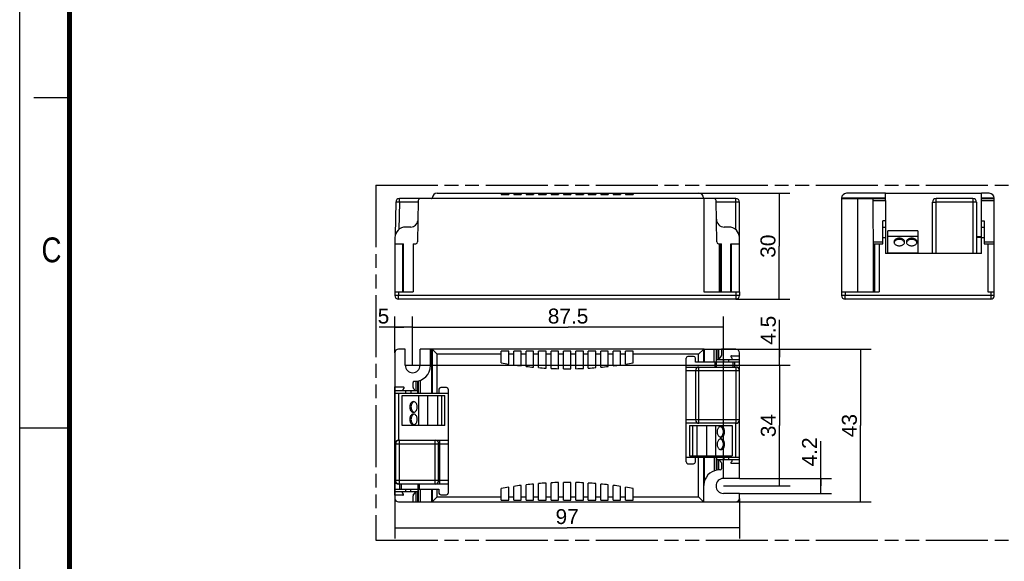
# Model space of a CAD drawing. Header units: millimetres. Extents: x 0 to 210, y 0 to 297.
# Tile 2 of 6: x 0 to 139, y 130 to 206. Entities that reach past the tile are written whole.
import ezdxf
from ezdxf.enums import TextEntityAlignment as Align

# ---------------------------------------------------------------- set-up
doc = ezdxf.new("R2010")
doc.units = ezdxf.units.MM
doc.header["$LTSCALE"] = 19.36
doc.linetypes.add('PHANTOM', pattern=[0.8, 0.45, -0.05, 0.1, -0.05, 0.1, -0.05])
doc.layers.get('0').update_dxf_attribs({"linetype": 'CONTINUOUS'})
for name, color, linetype in [('DEFAULT_3', 7, 'PHANTOM'), ('Z_AXIS', 7, 'CONTINUOUS'), ('Z_DIM_2D', 7, 'CONTINUOUS')]:
    doc.layers.add(name, color=color, linetype=linetype)
doc.styles.add('TEXTSTYLE_2', font='txt', dxfattribs={"width": 0.75})
doc.styles.add('TEXTSTYLE_3', font='helveticaneueltw1g-ltcn.otf')
doc.dimstyles.new('DIMSTYLE_1', dxfattribs={"dimtxt": 2.1, "dimasz": 3.5, "dimexe": 1.5, "dimexo": 0, "dimgap": 0.525, "dimtad": 1, "dimdec": 3, "dimlfac": 2, "dimdsep": 46, "dimtxsty": 'TEXTSTYLE_3', "dimcen": 0.09, "dimclrt": 5, "dimadec": 0, "dimazin": 0, "dimtp": 0.2, "dimtm": 0.2, "dimtfac": 1, "dimtdec": 3, "dimtofl": 0, "dimtmove": 0, "dimatfit": 3, "dimfxl": 0, "dimtolj": 1, "dimarcsym": 0})
doc.dimstyles.new('DIMSTYLE_2', dxfattribs={"dimtxt": 2.1, "dimasz": 3.5, "dimexe": 1.5, "dimexo": 0, "dimgap": 0.525, "dimtad": 1, "dimdec": 3, "dimlfac": 2, "dimdsep": 46, "dimtxsty": 'TEXTSTYLE_3', "dimcen": 0.09, "dimclrt": 5, "dimadec": 0, "dimazin": 0, "dimtp": 0.1, "dimtm": 0.1, "dimtfac": 1, "dimtdec": 3, "dimtofl": 0, "dimtmove": 0, "dimatfit": 3, "dimfxl": 0, "dimtolj": 1, "dimarcsym": 0})
doc.dimstyles.new('DIMSTYLE_3', dxfattribs={"dimtxt": 2.1, "dimasz": 3.5, "dimexe": 1.5, "dimexo": 0, "dimgap": 0.525, "dimtad": 1, "dimdec": 3, "dimlfac": 2, "dimdsep": 46, "dimtxsty": 'TEXTSTYLE_3', "dimcen": 0.09, "dimclrt": 5, "dimadec": 0, "dimazin": 0, "dimtp": 0.3, "dimtm": 0.3, "dimtfac": 1, "dimtdec": 3, "dimtofl": 0, "dimtmove": 0, "dimatfit": 3, "dimfxl": 0, "dimtolj": 1, "dimarcsym": 0})

# ---------------------------------------------------------------- blocks, each defined once
blk = doc.blocks.new('*D1')
at = {"layer": 'Z_DIM_2D', "color": 2, "linetype": 'Continuous'}
for p, q in [((95.56, 181.55), (108.39, 181.55)), ((106.89, 181.55), (106.89, 174.1)), ((106.89, 166.65), (106.89, 174.1)), ((100.81, 166.65), (108.39, 166.65))]:
    blk.add_line(p, q, dxfattribs=at)
at = {"layer": 'Z_DIM_2D', "color": 5, "linetype": 'Continuous', "style": 'TEXTSTYLE_3'}
blk.add_text('30', height=2.1, rotation=90, dxfattribs=at).set_placement((106.37, 174.1), align=Align.CENTER)
blk = doc.blocks.new('_NONE')
blk = doc.blocks.new('*D2')
at = {"layer": 'Z_DIM_2D', "color": 2, "linetype": 'Continuous'}
for p, q in [((52.81, 159.08), (52.81, 164.18)), ((55.31, 157.33), (55.31, 164.18)), ((54.06, 162.68), (50.61, 162.68)), ((52.81, 162.68), (54.06, 162.68)), ((55.31, 162.68), (54.06, 162.68))]:
    blk.add_line(p, q, dxfattribs=at)
at = {"layer": 'Z_DIM_2D', "color": 5, "linetype": 'Continuous', "style": 'TEXTSTYLE_3'}
blk.add_text('5', height=2.1, dxfattribs=at).set_placement((52.02, 163.21), align=Align.RIGHT)
blk = doc.blocks.new('*D3')
at = {"layer": 'Z_DIM_2D', "color": 2, "linetype": 'Continuous'}
for p, q in [((55.31, 157.33), (55.31, 164.18)), ((99.06, 141.38), (99.06, 164.18)), ((55.31, 162.68), (77.19, 162.68)), ((99.06, 162.68), (77.19, 162.68))]:
    blk.add_line(p, q, dxfattribs=at)
at = {"layer": 'Z_DIM_2D', "color": 5, "linetype": 'Continuous', "style": 'TEXTSTYLE_3'}
blk.add_text('87.5', height=2.1, dxfattribs=at).set_placement((77.19, 163.21), align=Align.CENTER)
blk = doc.blocks.new('*D4')
at = {"layer": 'Z_DIM_2D', "color": 2, "linetype": 'Continuous'}
for p, q in [((106.95, 158.45), (106.95, 163.75)), ((96.28, 159.58), (108.45, 159.58)), ((106.95, 159.58), (106.95, 158.45)), ((106.95, 157.33), (106.95, 158.45)), ((55.31, 157.33), (108.45, 157.33))]:
    blk.add_line(p, q, dxfattribs=at)
at = {"layer": 'Z_DIM_2D', "color": 5, "linetype": 'Continuous', "style": 'TEXTSTYLE_3'}
blk.add_text('4.5', height=2.1, rotation=90, dxfattribs=at).set_placement((106.42, 160.22))
blk = doc.blocks.new('*D5')
at = {"layer": 'Z_DIM_2D', "color": 2, "linetype": 'Continuous'}
for p, q in [((54.26, 157.33), (108.45, 157.33)), ((106.95, 157.33), (106.95, 148.83)), ((106.95, 140.33), (106.95, 148.83)), ((99.06, 140.33), (108.45, 140.33))]:
    blk.add_line(p, q, dxfattribs=at)
at = {"layer": 'Z_DIM_2D', "color": 5, "linetype": 'Continuous', "style": 'TEXTSTYLE_3'}
blk.add_text('34', height=2.1, rotation=90, dxfattribs=at).set_placement((106.42, 148.83), align=Align.CENTER)
blk = doc.blocks.new('*D6')
at = {"layer": 'Z_DIM_2D', "color": 2, "linetype": 'Continuous'}
for p, q in [((96.28, 159.58), (119.85, 159.58)), ((118.35, 159.58), (118.35, 148.83)), ((118.35, 138.08), (118.35, 148.83)), ((96.28, 138.08), (119.85, 138.08))]:
    blk.add_line(p, q, dxfattribs=at)
at = {"layer": 'Z_DIM_2D', "color": 5, "linetype": 'Continuous', "style": 'TEXTSTYLE_3'}
blk.add_text('43', height=2.1, rotation=90, dxfattribs=at).set_placement((117.83, 148.83), align=Align.CENTER)
blk = doc.blocks.new('*D7')
at = {"layer": 'Z_DIM_2D', "color": 2, "linetype": 'Continuous'}
for p, q in [((52.81, 154.27), (52.81, 132.94)), ((101.31, 138.58), (101.31, 132.94)), ((52.81, 134.44), (77.06, 134.44)), ((101.31, 134.44), (77.06, 134.44))]:
    blk.add_line(p, q, dxfattribs=at)
at = {"layer": 'Z_DIM_2D', "color": 5, "linetype": 'Continuous', "style": 'TEXTSTYLE_3'}
blk.add_text('97', height=2.1, dxfattribs=at).set_placement((77.06, 134.96), align=Align.CENTER)
blk = doc.blocks.new('*D8')
at = {"layer": 'Z_DIM_2D', "color": 2, "linetype": 'Continuous'}
for p, q in [((112.75, 140.33), (112.75, 146.62)), ((101.31, 141.38), (114.25, 141.38)), ((112.75, 141.38), (112.75, 140.33)), ((112.75, 139.28), (112.75, 140.33)), ((101.31, 139.28), (114.25, 139.28))]:
    blk.add_line(p, q, dxfattribs=at)
at = {"layer": 'Z_DIM_2D', "color": 5, "linetype": 'Continuous', "style": 'TEXTSTYLE_3'}
blk.add_text('4.2', height=2.1, rotation=90, dxfattribs=at).set_placement((112.22, 143.09))

msp = doc.modelspace()

# ---------------------------------------------------------------- linework, layer by layer
at = {"color": 2, "linetype": 'Continuous'}
for p, q in [((0, 0), (0, 297)), ((7, 195), (2, 195)), ((0, 148.5), (7, 148.5))]:
    msp.add_line(p, q, dxfattribs=at)
at = {"color": 7, "linetype": 'Continuous'}
for p, q in [((52.94091, 180.31036), (52.8598, 175.65887)), ((56.36051, 180.80164), (53.44084, 180.80164)), ((100.81484, 180.80163), (96.36229, 180.80164)), ((98.12139, 174.69727), (98.01913, 180.556)), ((101.31484, 167.65164), (101.31484, 180.30163)), ((121.86668, 181.55164), (135.38318, 181.55164)), ((121.86668, 180.556), (121.86668, 173.05164)), ((128.48318, 173.05164), (128.48318, 180.30164)), ((134.18318, 180.80164), (128.98318, 180.80164)), ((134.68318, 180.30164), (134.68318, 173.05164)), ((135.38318, 175.30164), (135.38318, 180.556)), ((121.49168, 174.45164), (121.49168, 177.66545)), ((121.86668, 177.66545), (121.49168, 177.66545)), ((135.38318, 177.66545), (135.75568, 177.66545)), ((135.75568, 177.66545), (135.75568, 174.45164)), ((55.06941, 176.80164), (54.31485, 176.80164)), ((99.81486, 176.80308), (99.17543, 176.80308)), ((121.49168, 176.80164), (121.86668, 176.80164)), ((122.18318, 173.05164), (122.18318, 176.25164)), ((126.43318, 176.25164), (122.18318, 176.25164)), ((126.43318, 176.25164), (126.43318, 173.05164)), ((135.38068, 176.80164), (135.75568, 176.80164)), ((52.81485, 175.30164), (52.81485, 174.45164)), ((126.43318, 175.45164), (122.18318, 175.45164)), ((134.68318, 175.45164), (135.38318, 175.45164)), ((135.38318, 173.05164), (135.38068, 175.30164)), ((98.37135, 174.45164), (98.76309, 174.45164)), ((98.76309, 167.65164), (98.76309, 174.45164)), ((100.10592, 174.45164), (101.31484, 174.45164)), ((120.99168, 174.45164), (121.49168, 174.45164)), ((135.75568, 174.45164), (136.25568, 174.45164)), ((135.38318, 173.05164), (121.86668, 173.05164)), ((126.43318, 173.10164), (122.18318, 173.10164)), ((100.81484, 166.65164), (53.31484, 166.65164)), ((136.68318, 166.65164), (116.18318, 166.65164)), ((96.36229, 159.57922), (98.76494, 159.57922)), ((98.76494, 159.57922), (98.76494, 158.71272)), ((93.81484, 143.71272), (93.81484, 158.32922)), ((94.86484, 158.57922), (94.06484, 158.57922)), ((95.11484, 157.77922), (95.11484, 158.32922)), ((98.06554, 158.15322), (101.31484, 158.15322)), ((98.7282, 158.61176), (98.48128, 158.3175)), ((99.06917, 158.15322), (99.06917, 157.77822)), ((100.27901, 158.31747), (100.13521, 158.48897)), ((100.21184, 158.65322), (101.31484, 158.65322)), ((101.31484, 143.49822), (101.31484, 158.65322)), ((93.81484, 157.07922), (100.81484, 157.07922)), ((101.31484, 157.77822), (95.11484, 157.77922)), ((95.11484, 156.57922), (95.11484, 149.65422)), ((52.81484, 139.00672), (52.81484, 154.27071)), ((59.01484, 153.94572), (59.01484, 153.39572)), ((60.06484, 154.19572), (59.26484, 154.19572)), ((60.31484, 153.94572), (60.31484, 139.32922)), ((52.81485, 153.77071), (56.0601, 153.77071)), ((52.81485, 153.39572), (56.11055, 153.39572)), ((53.31484, 153.39572), (53.31484, 146.77929)), ((53.83984, 148.82922), (53.83984, 153.07922)), ((53.83984, 153.07922), (59.83984, 153.07922)), ((56.0601, 153.39572), (56.0601, 153.77071)), ((56.18984, 148.82922), (56.18984, 153.07922)), ((57.43984, 148.82922), (57.43984, 153.07922)), ((58.76328, 153.39572), (60.31484, 153.39572)), ((58.83984, 148.82922), (58.83984, 153.07922)), ((59.42127, 148.82922), (59.42127, 153.07922)), ((59.83984, 148.82922), (59.83984, 153.07922)), ((59.83984, 148.82922), (53.83984, 148.82922)), ((100.81484, 149.15422), (93.81484, 149.15422)), ((94.28984, 148.82922), (100.28984, 148.82922)), ((94.28984, 148.82922), (94.28984, 144.57922)), ((94.7084, 148.82922), (94.7084, 144.57922)), ((95.28984, 148.82922), (95.28984, 144.57922)), ((96.68984, 148.82922), (96.68984, 144.57922)), ((97.93984, 148.82922), (97.93984, 144.57922)), ((100.28984, 148.82922), (100.28984, 144.57922)), ((100.81484, 144.38022), (100.81484, 149.15422)), ((53.31463, 146.77922), (60.31484, 146.77922)), ((58.97306, 141.07922), (58.97306, 146.27922)), ((93.81484, 144.37922), (101.31486, 144.38022)), ((94.28984, 144.57922), (100.28984, 144.57922)), ((95.11484, 143.71272), (95.11484, 144.37922)), ((94.06484, 143.46272), (94.86484, 143.46272)), ((101.31486, 144.00522), (98.0656, 144.00522)), ((98.57809, 143.83977), (98.72746, 143.66163)), ((98.76309, 143.56368), (98.76309, 142.74422)), ((100.12922, 143.6625), (100.27894, 143.84094)), ((101.31484, 143.49822), (100.20582, 143.49822)), ((98.61326, 142.59439), (98.5145, 142.59439)), ((60.31484, 140.57922), (53.31442, 140.57922)), ((52.81485, 139.87922), (56.11055, 139.87922)), ((56.0601, 139.50672), (52.81485, 139.50672)), ((56.0601, 139.87922), (56.0601, 139.50672)), ((58.76328, 139.87922), (59.01484, 139.87922)), ((59.01484, 139.87922), (59.01484, 139.32922)), ((59.26484, 139.07922), (60.06484, 139.07922))]:
    msp.add_line(p, q, dxfattribs=at)
at = {"color": 9, "linetype": 'Continuous'}
for p, q in [((53.44084, 180.30164), (52.94091, 180.31036)), ((53.44084, 180.30164), (53.37397, 176.46717)), ((53.44084, 180.30164), (53.44084, 180.80164)), ((56.10611, 180.30164), (53.44084, 180.30164)), ((101.31484, 180.30163), (98.02357, 180.30163)), ((100.81484, 176.41686), (100.81484, 180.80163)), ((128.63045, 180.30782), (128.75761, 180.30942)), ((128.75761, 180.30942), (128.90601, 180.31025)), ((128.98318, 173.05165), (128.98318, 180.80164)), ((134.18318, 180.80164), (134.18318, 173.05165)), ((120.1632, 174.69727), (121.49168, 174.69727)), ((121.49168, 175.30164), (121.86668, 175.30164)), ((134.68318, 175.38198), (135.38318, 175.38198)), ((135.38068, 175.30164), (135.75568, 175.30164)), ((135.75568, 174.69727), (137.18318, 174.69727)), ((98.5145, 167.65164), (98.5145, 174.45164)), ((98.61326, 167.65164), (98.61326, 174.45164)), ((100.20582, 167.65164), (100.20582, 174.45164)), ((134.68318, 173.12129), (135.38318, 173.12129)), ((101.31484, 167.15164), (52.81484, 167.15164)), ((53.31484, 166.65164), (53.31484, 167.15164)), ((100.81484, 167.15164), (100.81484, 166.65164)), ((137.18318, 167.15164), (115.68318, 167.15164)), ((116.18318, 166.65164), (116.18318, 167.15164)), ((136.68318, 167.15164), (136.68318, 166.65164)), ((96.26249, 159.57785), (96.26249, 157.77922)), ((96.36229, 159.57922), (96.36229, 157.77922)), ((97.76917, 157.77922), (97.76917, 159.57922)), ((98.01913, 159.57922), (98.01913, 157.77922)), ((98.12139, 159.57922), (98.12139, 158.15322)), ((98.37135, 159.57922), (98.37135, 158.15322)), ((95.56386, 157.77922), (95.56386, 158.87922)), ((98.06554, 157.77922), (98.06554, 158.15322)), ((99.81484, 157.77822), (99.81484, 158.15322)), ((95.61484, 149.15422), (95.61484, 157.07922)), ((97.91424, 157.07922), (97.91424, 157.77822)), ((98.08737, 157.07922), (98.08737, 157.77822)), ((100.44225, 157.07922), (100.44225, 157.77822)), ((100.61538, 157.77822), (100.61538, 157.07922)), ((100.81484, 157.07922), (100.81484, 149.15422)), ((93.81484, 156.57922), (101.31484, 156.57922)), ((55.75833, 155.06867), (55.75833, 153.77071)), ((56.00829, 155.0992), (56.00829, 153.77071)), ((54.31485, 153.77071), (54.31485, 153.39571)), ((55.06941, 153.77071), (55.06941, 153.39571)), ((101.31484, 149.65422), (93.81484, 149.65422)), ((52.81434, 146.27922), (60.31484, 146.27922)), ((52.94091, 141.07922), (52.94091, 146.27922)), ((53.44084, 140.57922), (53.44084, 146.77922)), ((58.47306, 140.57922), (58.47306, 146.77922)), ((59.12306, 140.57922), (59.12306, 146.77922)), ((95.56386, 138.77922), (95.56386, 144.37922)), ((96.26249, 144.37922), (96.26249, 138.08059)), ((96.36229, 144.37922), (96.36229, 140.90518)), ((97.76917, 144.37922), (97.76917, 142.46527)), ((98.01913, 144.37922), (98.01913, 142.5383)), ((98.0656, 144.37922), (98.0656, 144.00522)), ((99.17543, 144.00522), (99.17543, 144.38022)), ((99.81486, 144.00522), (99.81486, 144.38022)), ((98.12139, 144.00522), (98.12139, 142.55924)), ((98.37135, 144.00522), (98.37135, 142.58976)), ((60.31484, 141.07922), (52.81434, 141.07922)), ((53.51426, 139.87922), (53.51426, 140.57922)), ((53.68739, 140.57922), (53.68739, 139.87922)), ((56.04228, 140.57922), (56.04228, 139.87922)), ((56.21542, 140.57922), (56.21542, 139.87922)), ((54.31485, 139.88172), (54.31485, 139.50672)), ((55.06941, 139.50672), (55.06941, 139.88172)), ((55.75833, 139.50672), (55.75833, 138.07922)), ((56.00829, 139.50672), (56.00829, 138.07922))]:
    msp.add_line(p, q, dxfattribs=at)
at = {"color": 7, "linetype": 'Continuous', "const_width": 0.7}
msp.add_lwpolyline([(7, 7), (7, 290)], dxfattribs=at)
at = {"color": 9, "linetype": 'Continuous'}
for points in [[(128.48318, 180.30164), (128.48937, 180.30301), (128.5078, 180.30434), (128.53802, 180.30561), (128.57926, 180.30678), (128.63045, 180.30782)], [(134.33616, 180.30994), (134.26036, 180.31025), (128.90601, 180.31025)], [(134.68318, 180.30164), (134.67698, 180.30301), (134.65855, 180.30434), (134.62834, 180.30561), (134.58711, 180.30678), (134.53592, 180.30782), (134.47602, 180.3087), (134.33616, 180.30994)], [(53.44084, 146.77922), (53.36238, 146.77302), (53.28588, 146.75459), (53.2132, 146.72438), (53.14618, 146.68314), (53.08651, 146.63194), (53.03561, 146.57204), (52.99468, 146.50478), (52.96488, 146.43217), (52.9469, 146.35639), (52.94091, 146.27922)]]:
    msp.add_lwpolyline(points, dxfattribs=at)
at = {"color": 7, "linetype": 'Continuous'}
for points in [[(123.80818, 175.22296), (123.70039, 175.21737), (123.59688, 175.20148), (123.49666, 175.17496), (123.40269, 175.13877), (123.31711, 175.09336), (123.24136, 175.03992), (123.17733, 174.9793), (123.12595, 174.91294), (123.08867, 174.84202), (123.06581, 174.7681), (123.05829, 174.69263)], [(123.05829, 174.69263), (123.06581, 174.61715), (123.08867, 174.54324), (123.12595, 174.47232), (123.17733, 174.40595), (123.24136, 174.34534), (123.31711, 174.29189), (123.40269, 174.24649), (123.49666, 174.2103), (123.59688, 174.18378), (123.70039, 174.16789), (123.80818, 174.1623)], [(123.80818, 175.04618), (123.68946, 175.03937), (123.57641, 175.02023), (123.46776, 174.98827), (123.36734, 174.9449), (123.27797, 174.89077), (123.20141, 174.82757), (123.14007, 174.75656), (123.09488, 174.67973), (123.06962, 174.60484)], [(124.55806, 174.69263), (124.55054, 174.7681), (124.52768, 174.84202), (124.4904, 174.91294), (124.43902, 174.9793), (124.37499, 175.03992), (124.29924, 175.09336), (124.21366, 175.13877), (124.11969, 175.17496), (124.01947, 175.20148), (123.91596, 175.21737), (123.80818, 175.22296)], [(124.54673, 174.60484), (124.52147, 174.67973), (124.47628, 174.75656), (124.41494, 174.82757), (124.33839, 174.89077), (124.24901, 174.9449), (124.14859, 174.98827), (124.03994, 175.02023), (123.92689, 175.03937), (123.80818, 175.04618)], [(123.80818, 174.1623), (123.91596, 174.16789), (124.01947, 174.18378), (124.11969, 174.2103), (124.21366, 174.24649), (124.29924, 174.29189), (124.37499, 174.34534), (124.43902, 174.40595), (124.4904, 174.47232), (124.52768, 174.54324), (124.55054, 174.61715), (124.55806, 174.69263)], [(125.55818, 175.22296), (125.45039, 175.21737), (125.34688, 175.20148), (125.24666, 175.17496), (125.15269, 175.13877), (125.06711, 175.09336), (124.99136, 175.03992), (124.92733, 174.9793), (124.87595, 174.91294), (124.83867, 174.84202), (124.81581, 174.7681), (124.80829, 174.69263)], [(124.80829, 174.69263), (124.81581, 174.61715), (124.83867, 174.54324), (124.87595, 174.47232), (124.92733, 174.40595), (124.99136, 174.34534), (125.06711, 174.29189), (125.15269, 174.24649), (125.24666, 174.2103), (125.34688, 174.18378), (125.45039, 174.16789), (125.55818, 174.1623)], [(125.55818, 175.04618), (125.43946, 175.03937), (125.32641, 175.02023), (125.21776, 174.98827), (125.11734, 174.9449), (125.02797, 174.89077), (124.95141, 174.82757), (124.89007, 174.75656), (124.84488, 174.67973), (124.81962, 174.60484)], [(126.30806, 174.69263), (126.30054, 174.7681), (126.27768, 174.84202), (126.2404, 174.91294), (126.18902, 174.9793), (126.12499, 175.03992), (126.04924, 175.09336), (125.96366, 175.13877), (125.86969, 175.17496), (125.76947, 175.20148), (125.66596, 175.21737), (125.55818, 175.22296)], [(126.29673, 174.60484), (126.27147, 174.67973), (126.22628, 174.75656), (126.16494, 174.82757), (126.08839, 174.89077), (125.99901, 174.9449), (125.89859, 174.98827), (125.78994, 175.02023), (125.67689, 175.03937), (125.55818, 175.04618)], [(125.55818, 174.1623), (125.66596, 174.16789), (125.76947, 174.18378), (125.86969, 174.2103), (125.96366, 174.24649), (126.04924, 174.29189), (126.12499, 174.34534), (126.18902, 174.40595), (126.2404, 174.47232), (126.27768, 174.54324), (126.30054, 174.61715), (126.30806, 174.69263)], [(55.43083, 152.2041), (55.35536, 152.19658), (55.28144, 152.17373), (55.21052, 152.13644), (55.14416, 152.08506), (55.08354, 152.02103), (55.03009, 151.94529), (54.98469, 151.8597), (54.9485, 151.76573), (54.92198, 151.66552), (54.90609, 151.56201), (54.9005, 151.45422)], [(54.9005, 151.45422), (54.90609, 151.34643), (54.92198, 151.24292), (54.9485, 151.14271), (54.98469, 151.04874), (55.03009, 150.96315), (55.08354, 150.88741), (55.14416, 150.82338), (55.21052, 150.77199), (55.28144, 150.73471), (55.35536, 150.71185), (55.43083, 150.70433)], [(55.51862, 152.19278), (55.44373, 152.16751), (55.3669, 152.12232), (55.29589, 152.06098), (55.23269, 151.98443), (55.17856, 151.89506), (55.13519, 151.79463), (55.10323, 151.68598), (55.08408, 151.57294), (55.07728, 151.45422)], [(55.07728, 151.45422), (55.08408, 151.3355), (55.10323, 151.22246), (55.13519, 151.1138), (55.17856, 151.01338), (55.23269, 150.92401), (55.29589, 150.84746), (55.3669, 150.78612), (55.44373, 150.74093), (55.51862, 150.71566)], [(55.96116, 151.45422), (55.95557, 151.56201), (55.93968, 151.66552), (55.91316, 151.76573), (55.87697, 151.8597), (55.83156, 151.94529), (55.77812, 152.02103), (55.7175, 152.08506), (55.65114, 152.13644), (55.58022, 152.17373), (55.5063, 152.19658), (55.43083, 152.2041)], [(55.43083, 150.70433), (55.5063, 150.71185), (55.58022, 150.73471), (55.65114, 150.77199), (55.7175, 150.82338), (55.77812, 150.88741), (55.83156, 150.96315), (55.87697, 151.04874), (55.91316, 151.14271), (55.93968, 151.24292), (55.95557, 151.34643), (55.96116, 151.45422)], [(55.43083, 150.4541), (55.35536, 150.44658), (55.28144, 150.42373), (55.21052, 150.38644), (55.14416, 150.33506), (55.08354, 150.27103), (55.03009, 150.19529), (54.98469, 150.1097), (54.9485, 150.01573), (54.92198, 149.91552), (54.90609, 149.81201), (54.9005, 149.70422)], [(54.9005, 149.70422), (54.90609, 149.59643), (54.92198, 149.49292), (54.9485, 149.39271), (54.98469, 149.29874), (55.03009, 149.21315), (55.08354, 149.13741), (55.14416, 149.07338), (55.21052, 149.02199), (55.28144, 148.98471), (55.35536, 148.96185), (55.43083, 148.95433)], [(55.51862, 150.44278), (55.44373, 150.41751), (55.3669, 150.37232), (55.29589, 150.31098), (55.23269, 150.23443), (55.17856, 150.14506), (55.13519, 150.04463), (55.10323, 149.93598), (55.08408, 149.82294), (55.07728, 149.70422)], [(55.07728, 149.70422), (55.08408, 149.5855), (55.10323, 149.47246), (55.13519, 149.3638), (55.17856, 149.26338), (55.23269, 149.17401), (55.29589, 149.09746), (55.3669, 149.03612), (55.44373, 148.99093), (55.51862, 148.96566)], [(55.96116, 149.70422), (55.95557, 149.81201), (55.93968, 149.91552), (55.91316, 150.01573), (55.87697, 150.1097), (55.83156, 150.19529), (55.77812, 150.27103), (55.7175, 150.33506), (55.65114, 150.38644), (55.58022, 150.42373), (55.5063, 150.44658), (55.43083, 150.4541)], [(55.43083, 148.95433), (55.5063, 148.96185), (55.58022, 148.98471), (55.65114, 149.02199), (55.7175, 149.07338), (55.77812, 149.13741), (55.83156, 149.21315), (55.87697, 149.29874), (55.91316, 149.39271), (55.93968, 149.49292), (55.95557, 149.59643), (55.96116, 149.70422)], [(98.69885, 148.7041), (98.62338, 148.69658), (98.54946, 148.67373), (98.47854, 148.63644), (98.41218, 148.58506), (98.35156, 148.52103), (98.29811, 148.44529), (98.25271, 148.3597), (98.21652, 148.26573), (98.19, 148.16552), (98.17411, 148.06201), (98.16852, 147.95422)], [(99.0524, 147.95422), (99.0456, 148.07294), (99.02645, 148.18598), (98.99449, 148.29463), (98.95112, 148.39506), (98.89699, 148.48443), (98.83379, 148.56098), (98.76278, 148.62232), (98.68595, 148.66751), (98.61106, 148.69278)], [(99.22918, 147.95422), (99.22359, 148.06201), (99.2077, 148.16552), (99.18118, 148.26573), (99.14499, 148.3597), (99.09958, 148.44529), (99.04614, 148.52103), (98.98552, 148.58506), (98.91916, 148.63644), (98.84824, 148.67373), (98.77432, 148.69658), (98.69885, 148.7041)], [(98.16852, 147.95422), (98.17411, 147.84643), (98.19, 147.74292), (98.21652, 147.64271), (98.25271, 147.54874), (98.29811, 147.46315), (98.35156, 147.38741), (98.41218, 147.32338), (98.47854, 147.27199), (98.54946, 147.23471), (98.62338, 147.21185), (98.69885, 147.20433)], [(98.69885, 146.9541), (98.62338, 146.94658), (98.54946, 146.92373), (98.47854, 146.88644), (98.41218, 146.83506), (98.35156, 146.77103), (98.29811, 146.69529), (98.25271, 146.6097), (98.21652, 146.51573), (98.19, 146.41552), (98.17411, 146.31201), (98.16852, 146.20422)], [(98.61106, 147.21566), (98.68595, 147.24093), (98.76278, 147.28612), (98.83379, 147.34746), (98.89699, 147.42401), (98.95112, 147.51338), (98.99449, 147.6138), (99.02645, 147.72246), (99.0456, 147.8355), (99.0524, 147.95422)], [(99.0524, 146.20422), (99.0456, 146.32294), (99.02645, 146.43598), (98.99449, 146.54463), (98.95112, 146.64506), (98.89699, 146.73443), (98.83379, 146.81098), (98.76278, 146.87232), (98.68595, 146.91751), (98.61106, 146.94278)], [(98.69885, 147.20433), (98.77432, 147.21185), (98.84824, 147.23471), (98.91916, 147.27199), (98.98552, 147.32338), (99.04614, 147.38741), (99.09958, 147.46315), (99.14499, 147.54874), (99.18118, 147.64271), (99.2077, 147.74292), (99.22359, 147.84643), (99.22918, 147.95422)], [(99.22918, 146.20422), (99.22359, 146.31201), (99.2077, 146.41552), (99.18118, 146.51573), (99.14499, 146.6097), (99.09958, 146.69529), (99.04614, 146.77103), (98.98552, 146.83506), (98.91916, 146.88644), (98.84824, 146.92373), (98.77432, 146.94658), (98.69885, 146.9541)], [(52.81434, 146.27922), (52.82076, 146.35836), (52.83881, 146.43371), (52.86894, 146.50615), (52.90983, 146.57309), (52.96087, 146.63268), (53.02046, 146.68371), (53.08739, 146.72461), (53.15987, 146.75474), (53.23541, 146.77282), (53.31484, 146.77929)], [(98.16852, 146.20422), (98.17411, 146.09643), (98.19, 145.99292), (98.21652, 145.89271), (98.25271, 145.79874), (98.29811, 145.71315), (98.35156, 145.63741), (98.41218, 145.57338), (98.47854, 145.52199), (98.54946, 145.48471), (98.62338, 145.46185), (98.69885, 145.45433)], [(98.61106, 145.46566), (98.68595, 145.49093), (98.76278, 145.53612), (98.83379, 145.59746), (98.89699, 145.67401), (98.95112, 145.76338), (98.99449, 145.8638), (99.02645, 145.97246), (99.0456, 146.0855), (99.0524, 146.20422)], [(98.69885, 145.45433), (98.77432, 145.46185), (98.84824, 145.48471), (98.91916, 145.52199), (98.98552, 145.57338), (99.04614, 145.63741), (99.09958, 145.71315), (99.14499, 145.79874), (99.18118, 145.89271), (99.2077, 145.99292), (99.22359, 146.09643), (99.22918, 146.20422)], [(53.44084, 140.57922), (53.36239, 140.58541), (53.28589, 140.60384), (53.21321, 140.63405), (53.1462, 140.67529), (53.08653, 140.72648), (53.03563, 140.78637), (52.99469, 140.85362), (52.96489, 140.92624), (52.94691, 141.00203), (52.94091, 141.07922)]]:
    msp.add_lwpolyline(points, dxfattribs=at)
for centre, radius, start, end in [((53.44084, 180.30164), 0.5, 90, 179.001), ((97.76916, 180.55164), 0.25, 1, 89.9999025), ((100.81484, 180.30163), 0.5, 0, 89.9999025), ((128.98318, 180.30164), 0.5, 90, 180), ((134.18318, 180.30164), 0.5, 0, 90), ((55.06941, 177.80164), 1, 270, 352.1727639), ((99.17543, 177.91308), 1.11, 181, 270), ((54.31485, 175.30164), 1.5, 90, 180), ((99.81486, 175.30308), 1.5, 0, 90), ((98.37135, 174.70164), 0.25, 181, 270), ((53.31484, 167.15164), 0.5, 180, 270), ((100.81484, 167.15164), 0.5, 270, 360), ((116.18318, 167.15164), 0.5, 180, 270), ((136.68318, 167.15164), 0.5, 270, 360), ((94.06484, 158.32922), 0.25, 90, 180), ((94.86484, 158.32922), 0.25, 0, 90), ((98.55788, 158.25322), 0.1, 140, 270), ((98.60788, 158.71272), 0.15706, 320, 360), ((100.21184, 158.55322), 0.1, 90, 219.9797576), ((100.20238, 158.25322), 0.1, 270, 39.9797576), ((95.61484, 156.57922), 0.5, 90, 180), ((100.81484, 156.57922), 0.5, 0, 90), ((54.02589, 153.87071), 0.1, 140, 270), ((55.47421, 153.87071), 0.1, 270, 39.9797576), ((59.26484, 153.94572), 0.25, 90, 180), ((60.06484, 153.94572), 0.25, 0, 90), ((95.61484, 149.65422), 0.5, 180, 270), ((100.81484, 149.65422), 0.5, 270, 360), ((58.47306, 146.27922), 0.5, 0, 90), ((94.06484, 143.71272), 0.25, 180, 270), ((94.86484, 143.71272), 0.25, 270, 360), ((98.65528, 143.90449), 0.10073, 90, 219.9797576), ((98.61065, 143.56368), 0.15244, 0, 39.9797576), ((100.20582, 143.59822), 0.1, 140, 270), ((100.20234, 143.90522), 0.1, 320, 90), ((98.5145, 140.37873), 2.21566, 90, 166.2547315), ((98.61326, 142.74422), 0.14983, 270, 360), ((58.47306, 141.07922), 0.5, 270, 360), ((53.92719, 139.40672), 0.1, 90, 220), ((55.57242, 139.40672), 0.1, 320, 90), ((59.26484, 139.32922), 0.25, 180, 270), ((60.06484, 139.32922), 0.25, 270, 360)]:
    msp.add_arc(centre, radius, start, end, dxfattribs=at)
msp.add_ellipse((53.31442, 141.07922), major_axis=(0.50008, 0), ratio=0.999848, start_param=-3.141592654, end_param=-1.570796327, dxfattribs=at)
at = {"layer": 'DEFAULT_3', "color": 91, "linetype": 'PHANTOM', "true_color": 0x80ff80}
for p, q in [((50.12864, 182.68), (50.12864, 132.68)), ((50.12864, 182.68), (150.12864, 182.68)), ((50.12864, 132.68), (150.12864, 132.68))]:
    msp.add_line(p, q, dxfattribs=at)
at = {"layer": 'Z_AXIS', "color": 7, "linetype": 'Continuous'}
for p, q in [((56.11055, 180.556), (56.00829, 174.69727)), ((57.96484, 180.80164), (56.36051, 180.80164)), ((58.76328, 181.55164), (95.56386, 181.55164)), ((67.78984, 181.55164), (67.78984, 181.40164)), ((67.78984, 181.40164), (68.83984, 181.40164)), ((68.83984, 181.55164), (68.83984, 181.40164)), ((69.53984, 181.55164), (69.53984, 181.40164)), ((69.53984, 181.40164), (70.58984, 181.40164)), ((70.58984, 181.55164), (70.58984, 181.40164)), ((71.28984, 181.55164), (71.28984, 181.40164)), ((71.28984, 181.40164), (72.33984, 181.40164)), ((72.33984, 181.55164), (72.33984, 181.40164)), ((73.03984, 181.55164), (73.03984, 181.40164)), ((73.03984, 181.40164), (74.08984, 181.40164)), ((74.08984, 181.55164), (74.08984, 181.40164)), ((74.78984, 181.55164), (74.78984, 181.40164)), ((74.78984, 181.40164), (75.83984, 181.40164)), ((75.83984, 181.55164), (75.83984, 181.40164)), ((76.53984, 181.55164), (76.53984, 181.40164)), ((76.53984, 181.40164), (77.58984, 181.40164)), ((77.58984, 181.55164), (77.58984, 181.40164)), ((78.28984, 181.55164), (78.28984, 181.40164)), ((78.28984, 181.40164), (79.33984, 181.40164)), ((79.33984, 181.55164), (79.33984, 181.40164)), ((80.03984, 181.55164), (80.03984, 181.40164)), ((80.03984, 181.40164), (81.08984, 181.40164)), ((81.08984, 181.55164), (81.08984, 181.40164)), ((81.78984, 181.55164), (81.78984, 181.40164)), ((81.78984, 181.40164), (82.83984, 181.40164)), ((82.83984, 181.55164), (82.83984, 181.40164)), ((83.53984, 181.55164), (83.53984, 181.40164)), ((83.53984, 181.40164), (84.58984, 181.40164)), ((84.58984, 181.55164), (84.58984, 181.40164)), ((85.28984, 181.55164), (85.28984, 181.40164)), ((85.28984, 181.40164), (86.33984, 181.40164)), ((86.33984, 181.55164), (86.33984, 181.40164)), ((96.29884, 180.82435), (96.29884, 167.65164)), ((115.68318, 180.85164), (115.68318, 167.15164)), ((115.68318, 180.80164), (121.86668, 180.80164)), ((121.86668, 181.55164), (116.38318, 181.55164)), ((121.86668, 180.556), (121.86668, 181.55164)), ((136.48318, 181.55164), (135.38318, 181.55164)), ((135.38318, 180.556), (135.38318, 181.55164)), ((135.38318, 180.80164), (137.18318, 180.80164)), ((137.18318, 167.15164), (137.18318, 180.85164)), ((52.81484, 174.45164), (52.81484, 167.15164)), ((52.81484, 174.45164), (54.01774, 174.45164)), ((54.01784, 167.65164), (54.01784, 174.45164)), ((55.36534, 174.45164), (55.36534, 167.65164)), ((55.36534, 174.45164), (55.75833, 174.45164)), ((100.10582, 167.65164), (100.10582, 174.45164)), ((120.19835, 167.65164), (120.19835, 174.45164)), ((120.19835, 174.45164), (120.99168, 174.45164)), ((120.99168, 174.45164), (120.99168, 167.65164)), ((136.25568, 174.45164), (137.18318, 174.45164)), ((136.25568, 174.45164), (136.25568, 167.65164)), ((52.81484, 167.65164), (55.36534, 167.65164)), ((96.29884, 167.65164), (101.31484, 167.65164)), ((101.31484, 167.65164), (101.31484, 167.15164)), ((115.68318, 167.65164), (120.99168, 167.65164)), ((136.25568, 167.65164), (137.18318, 167.65164)), ((54.26484, 159.57922), (53.31484, 159.57922)), ((54.26484, 157.32922), (54.26484, 159.57922)), ((56.36484, 157.32922), (56.36484, 159.57922)), ((96.36229, 159.57922), (56.36484, 159.57922)), ((57.83084, 157.27971), (57.83084, 159.57922)), ((95.56386, 158.87922), (96.23805, 159.55341)), ((100.81484, 159.57922), (98.76494, 159.57922)), ((52.81484, 159.07922), (52.81484, 154.27071)), ((67.78984, 157.68826), (67.78984, 159.31223)), ((68.83984, 159.31223), (67.78984, 159.31223)), ((68.83984, 157.50353), (68.83984, 159.31223)), ((69.53984, 157.39302), (69.53984, 159.31223)), ((70.58984, 159.31223), (69.53984, 159.31223)), ((70.58984, 157.24604), (70.58984, 159.31223)), ((71.28984, 157.16051), (71.28984, 159.31223)), ((72.33984, 159.31223), (71.28984, 159.31223)), ((72.33984, 157.05075), (72.33984, 159.31223)), ((73.03984, 156.98988), (73.03984, 159.31223)), ((74.08984, 159.31223), (73.03984, 159.31223)), ((74.08984, 156.91692), (74.08984, 159.31223)), ((74.78984, 156.88049), (74.78984, 159.31223)), ((75.83984, 159.31223), (74.78984, 159.31223)), ((75.83984, 156.84408), (75.83984, 159.31223)), ((76.53984, 156.83195), (76.53984, 159.31223)), ((77.58984, 159.31223), (76.53984, 159.31223)), ((77.58984, 156.83195), (77.58984, 159.31223)), ((78.28984, 156.84408), (78.28984, 159.31223)), ((79.33984, 159.31223), (78.28984, 159.31223)), ((79.33984, 156.88049), (79.33984, 159.31223)), ((80.03984, 156.91692), (80.03984, 159.31223)), ((81.08984, 159.31223), (80.03984, 159.31223)), ((81.08984, 156.98988), (81.08984, 159.31223)), ((81.78984, 157.05075), (81.78984, 159.31223)), ((82.83984, 159.31223), (81.78984, 159.31223)), ((82.83984, 157.16051), (82.83984, 159.31223)), ((83.53984, 157.24604), (83.53984, 159.31223)), ((84.58984, 159.31223), (83.53984, 159.31223)), ((84.58984, 157.39302), (84.58984, 159.31223)), ((85.28984, 157.50353), (85.28984, 159.31223)), ((86.33984, 159.31223), (85.28984, 159.31223)), ((86.33984, 157.68826), (86.33984, 159.31223)), ((101.31484, 158.65322), (101.31484, 159.07922)), ((52.81484, 154.27071), (54.01654, 154.27071)), ((54.09314, 154.10643), (53.94929, 153.93499)), ((55.36584, 154.21104), (55.36584, 154.91405)), ((55.55084, 153.93496), (55.40147, 154.1131)), ((55.51641, 155.06404), (55.61518, 155.06404)), ((56.11055, 153.39572), (58.76328, 153.39572)), ((101.31484, 141.37922), (101.31484, 143.49822)), ((101.31484, 141.37922), (99.06484, 141.37922)), ((68.83984, 138.34621), (68.83984, 140.14657)), ((69.53984, 138.34621), (69.53984, 140.25708)), ((70.58984, 138.34621), (70.58984, 140.40405)), ((71.28984, 138.34621), (71.28984, 140.48959)), ((72.33984, 138.34621), (72.33984, 140.59934)), ((73.03984, 138.34621), (73.03984, 140.66022)), ((74.08984, 138.34621), (74.08984, 140.73317)), ((74.78984, 138.34621), (74.78984, 140.76961)), ((75.83984, 138.34621), (75.83984, 140.80602)), ((76.53984, 138.34621), (76.53984, 140.81815)), ((77.58984, 138.34621), (77.58984, 140.81815)), ((78.28984, 138.34621), (78.28984, 140.80602)), ((79.33984, 138.34621), (79.33984, 140.76961)), ((80.03984, 138.34621), (80.03984, 140.73317)), ((81.08984, 138.34621), (81.08984, 140.66022)), ((81.78984, 138.34621), (81.78984, 140.59934)), ((82.83984, 138.34621), (82.83984, 140.48959)), ((83.53984, 138.34621), (83.53984, 140.40405)), ((84.58984, 138.34621), (84.58984, 140.25708)), ((85.28984, 138.34621), (85.28984, 140.14657)), ((96.29884, 138.07922), (96.29884, 140.37873)), ((52.81484, 139.00672), (52.81484, 138.57922)), ((53.91784, 139.00672), (52.81484, 139.00672)), ((53.85059, 139.34244), (53.99444, 139.171)), ((55.36534, 138.07922), (55.36534, 138.94722)), ((55.40207, 139.04814), (55.64902, 139.34244)), ((56.11055, 139.87922), (58.76328, 139.87922)), ((58.66199, 138.67864), (58.12106, 138.13696)), ((58.76328, 138.77922), (58.66199, 138.67864)), ((67.78984, 138.34621), (67.78984, 139.96183)), ((86.33984, 138.34621), (86.33984, 139.96183)), ((96.23834, 138.10474), (95.56386, 138.77922)), ((101.31484, 139.27922), (99.06484, 139.27922)), ((101.31484, 138.57922), (101.31484, 139.27922)), ((53.31484, 138.07922), (100.81484, 138.07922)), ((58.12106, 138.13696), (58.06464, 138.08059)), ((67.78984, 138.34621), (68.83984, 138.34621)), ((69.53984, 138.34621), (70.58984, 138.34621)), ((71.28984, 138.34621), (72.33984, 138.34621)), ((73.03984, 138.34621), (74.08984, 138.34621)), ((74.78984, 138.34621), (75.83984, 138.34621)), ((76.53984, 138.34621), (77.58984, 138.34621)), ((78.28984, 138.34621), (79.33984, 138.34621)), ((80.03984, 138.34621), (81.08984, 138.34621)), ((81.78984, 138.34621), (82.83984, 138.34621)), ((83.53984, 138.34621), (84.58984, 138.34621)), ((85.28984, 138.34621), (86.33984, 138.34621)), ((96.25378, 138.08902), (96.23834, 138.10474)), ((96.26249, 138.08059), (96.25378, 138.08902)), ((96.26381, 138.07997), (96.26249, 138.08059))]:
    msp.add_line(p, q, dxfattribs=at)
at = {"layer": 'Z_AXIS', "color": 9, "linetype": 'Continuous'}
for p, q in [((58.05144, 180.85164), (96.27569, 180.85164)), ((115.68454, 180.89539), (121.86668, 180.89539)), ((117.98269, 167.65164), (117.98269, 180.80164)), ((120.14226, 180.556), (121.86668, 180.556)), ((135.38318, 180.89539), (137.18181, 180.89539)), ((135.38318, 180.556), (137.18318, 180.556)), ((53.91784, 167.65164), (53.91784, 174.45164)), ((120.34835, 167.65164), (120.34835, 174.45164)), ((136.31518, 167.65164), (136.31518, 174.45164)), ((53.31484, 167.65164), (53.31484, 167.15164)), ((100.81484, 167.65164), (100.81484, 167.15164)), ((116.18318, 167.65164), (116.18318, 167.15164)), ((136.68318, 167.65164), (136.68318, 167.15164)), ((57.96484, 159.57922), (57.96484, 153.39572)), ((58.06464, 159.57785), (58.06464, 153.39572)), ((58.76328, 153.39572), (58.76328, 158.87922)), ((67.78984, 158.87922), (58.76328, 158.87922)), ((69.53984, 158.87922), (68.83984, 158.87922)), ((71.28984, 158.87922), (70.58984, 158.87922)), ((73.03984, 158.87922), (72.33984, 158.87922)), ((74.78984, 158.87922), (74.08984, 158.87922)), ((76.53984, 158.87922), (75.83984, 158.87922)), ((78.28984, 158.87922), (77.58984, 158.87922)), ((80.03984, 158.87922), (79.33984, 158.87922)), ((81.78984, 158.87922), (81.08984, 158.87922)), ((83.53984, 158.87922), (82.83984, 158.87922)), ((85.28984, 158.87922), (84.58984, 158.87922)), ((95.56386, 158.87922), (86.33984, 158.87922)), ((56.11055, 155.12013), (56.11055, 153.39572)), ((56.36051, 155.19317), (56.36051, 153.39572)), ((56.11055, 139.87922), (56.11055, 138.07922)), ((56.36051, 139.87922), (56.36051, 138.07922)), ((57.96484, 139.87922), (57.96484, 138.07922)), ((58.06464, 139.87922), (58.06464, 138.08059)), ((58.76328, 138.77922), (58.76328, 139.87922)), ((58.76328, 138.77922), (67.78984, 138.77922)), ((68.83984, 138.77922), (69.53984, 138.77922)), ((70.58984, 138.77922), (71.28984, 138.77922)), ((72.33984, 138.77922), (73.03984, 138.77922)), ((74.08984, 138.77922), (74.78984, 138.77922)), ((75.83984, 138.77922), (76.53984, 138.77922)), ((77.58984, 138.77922), (78.28984, 138.77922)), ((79.33984, 138.77922), (80.03984, 138.77922)), ((81.08984, 138.77922), (81.78984, 138.77922)), ((82.83984, 138.77922), (83.53984, 138.77922)), ((84.58984, 138.77922), (85.28984, 138.77922)), ((86.33984, 138.77922), (95.56386, 138.77922))]:
    msp.add_line(p, q, dxfattribs=at)
at = {"layer": 'Z_AXIS', "color": 7, "linetype": 'Continuous'}
for points in [[(120.14226, 180.556), (120.14142, 180.59429), (120.13927, 180.63086), (120.13571, 180.66611), (120.13071, 180.69886), (120.12417, 180.72828), (120.11611, 180.75364), (120.10647, 180.7741), (120.09536, 180.78926), (120.08302, 180.79836), (120.06922, 180.80164)], [(120.19372, 174.45164), (120.19082, 174.45479), (120.18741, 174.46372), (120.18351, 174.47866), (120.17936, 174.4989), (120.17525, 174.52413), (120.1714, 174.5535), (120.16809, 174.58636), (120.16551, 174.62182), (120.16386, 174.65866), (120.1632, 174.69727)], [(58.05144, 159.57922), (58.05657, 159.57915), (58.06048, 159.57891), (58.06317, 159.57849), (58.06464, 159.57785)], [(58.06464, 159.57785), (58.66199, 158.97979), (58.76328, 158.87922)], [(96.23805, 159.55341), (96.25372, 159.56937), (96.26263, 159.5779)], [(96.26263, 159.5779), (96.26386, 159.57848), (96.26644, 159.57889), (96.27039, 159.57914), (96.27569, 159.57922)], [(58.06464, 138.08059), (58.06319, 138.07995), (58.0605, 138.07953), (58.05658, 138.07929), (58.05144, 138.07922)], [(96.27569, 138.07922), (96.27041, 138.0793), (96.26644, 138.07955), (96.26381, 138.07997)]]:
    msp.add_lwpolyline(points, dxfattribs=at)
for centre, radius, start, end in [((56.36051, 180.55164), 0.25, 90, 179), ((57.96484, 180.90164), 0.1, 270, 356.4166592), ((58.76328, 180.85164), 0.7, 90, 176.4166592), ((95.56386, 180.85164), 0.7, 3.5833204, 90), ((96.36229, 180.90164), 0.1, 183.5833204, 269.9999025), ((116.38318, 180.85164), 0.7, 90, 180), ((136.48318, 180.85164), 0.7, 0, 90), ((55.75833, 174.70164), 0.25, 270, 359), ((116.18318, 167.15164), 0.5, 180, 270), ((53.31484, 159.07922), 0.5, 90, 180), ((100.81484, 159.07922), 0.5, 0, 90), ((55.31484, 157.32922), 1.05, 180, 360), ((55.61518, 157.27971), 2.21566, 270, 360), ((77.06484, 207.32922), 50.5, 259.4167863, 260.6264045), ((77.06484, 207.32922), 50.5, 261.4304468, 262.6333808), ((77.06484, 207.32922), 50.5, 263.4334934, 264.6313046), ((77.06484, 207.32922), 50.5, 265.4285073, 266.6226992), ((77.06484, 207.32922), 50.5, 267.4179796, 268.6100155), ((77.06484, 207.32922), 50.5, 269.4043401, 270.5956599), ((77.06484, 207.32922), 50.5, 271.3899845, 272.5820204), ((77.06484, 207.32922), 50.5, 273.3773008, 274.5714927), ((77.06484, 207.32922), 50.5, 275.3686954, 276.5665066), ((77.06484, 207.32922), 50.5, 277.3666192, 278.5695532), ((77.06484, 207.32922), 50.5, 279.3735955, 280.5832137), ((54.01654, 154.17071), 0.1, 320, 90), ((55.51584, 154.91405), 0.15, 89.7801457, 180), ((55.51828, 154.21104), 0.15244, 180, 219.9797576), ((99.06484, 140.32922), 1.05, 90, 270), ((77.06484, 90.32088), 50.5, 99.3735955, 100.5832137), ((77.06484, 90.32088), 50.5, 97.3666192, 98.5695532), ((77.06484, 90.32088), 50.5, 95.3686954, 96.5665066), ((77.06484, 90.32088), 50.5, 93.3773008, 94.5714927), ((77.06484, 90.32088), 50.5, 91.3899845, 92.5820204), ((77.06484, 90.32088), 50.5, 89.4043401, 90.5956599), ((77.06484, 90.32088), 50.5, 87.4179796, 88.6100155), ((77.06484, 90.32088), 50.5, 85.4285073, 86.6226992), ((77.06484, 90.32088), 50.5, 83.4334934, 84.6313046), ((77.06484, 90.32088), 50.5, 81.4304468, 82.6333808), ((77.06484, 90.32088), 50.5, 79.4167863, 80.6264045), ((98.5145, 140.37873), 2.21566, 166.2547315, 180), ((53.91784, 139.10672), 0.1, 270, 40), ((55.52234, 138.94722), 0.157, 140, 180), ((53.31484, 138.57922), 0.5, 180, 270), ((100.81484, 138.57922), 0.5, 270, 360)]:
    msp.add_arc(centre, radius, start, end, dxfattribs=at)
msp.add_ellipse((117.98269, 152.17603), major_axis=(0, 126.93518), ratio=0.017455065, start_param=-1.392428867, end_param=-1.345312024, dxfattribs=at)

# ---------------------------------------------------------------- texts
at = {"color": 5, "linetype": 'Continuous', "style": 'TEXTSTYLE_2', "width": 0.833333}
msp.add_text('C', height=3.5, dxfattribs=at).set_placement((3.07017, 171.83363))

# ---------------------------------------------------------------- dimensions: what is measured, and where the dimension line sits
at = {"layer": 'Z_DIM_2D', "color": 2, "linetype": 'Continuous'}
for base, p1, p2, angle, dimstyle, picture, middle in [((106.89048, 166.65164), (95.56386, 181.55164), (100.81484, 166.65164), 270, 'DIMSTYLE_1', '*D1', (106.89048, 174.10164)), ((106.94593, 157.32922), (96.27569, 159.57922), (55.31484, 157.32922), 270, 'DIMSTYLE_2', '*D4', (106.94593, 161.98224)), ((118.35127, 159.57922), (96.27569, 138.07922), (96.27569, 159.57922), 90, 'DIMSTYLE_3', '*D6', (118.35127, 148.82922)), ((106.94593, 157.32922), (99.06484, 140.32922), (54.26484, 157.32922), 90, 'DIMSTYLE_3', '*D5', (106.94593, 148.82922)), ((112.74738, 139.27922), (101.31484, 141.37922), (101.31484, 139.27922), 270, 'DIMSTYLE_2', '*D8', (112.74738, 144.85654))]:
    dim = msp.add_linear_dim(base=base, p1=p1, p2=p2, angle=angle, dimstyle=dimstyle, override={"dimblk1": 'NONE', "dimblk2": 'NONE', "dimsah": 1}, dxfattribs=at)
    dim.commit()
    dim.dimension.update_dxf_attribs({"geometry": picture, "text_midpoint": middle, "dimtype": 160})
for base, p1, p2, dimstyle, picture, middle in [((55.31484, 162.68061), (52.81484, 159.07922), (55.31484, 157.32922), 'DIMSTYLE_2', '*D2', (51.31777, 162.68061)), ((99.06484, 162.68061), (55.31484, 157.32922), (99.06484, 141.37922), 'DIMSTYLE_3', '*D3', (77.18984, 162.68061)), ((101.31484, 134.43911), (52.81484, 154.27071), (101.31484, 138.57922), 'DIMSTYLE_3', '*D7', (77.06484, 134.43911))]:
    dim = msp.add_linear_dim(base=base, p1=p1, p2=p2, dimstyle=dimstyle, override={"dimblk1": 'NONE', "dimblk2": 'NONE', "dimsah": 1}, dxfattribs=at)
    dim.commit()
    dim.dimension.update_dxf_attribs({"geometry": picture, "text_midpoint": middle, "dimtype": 160})

doc.saveas('drawing.dxf')
